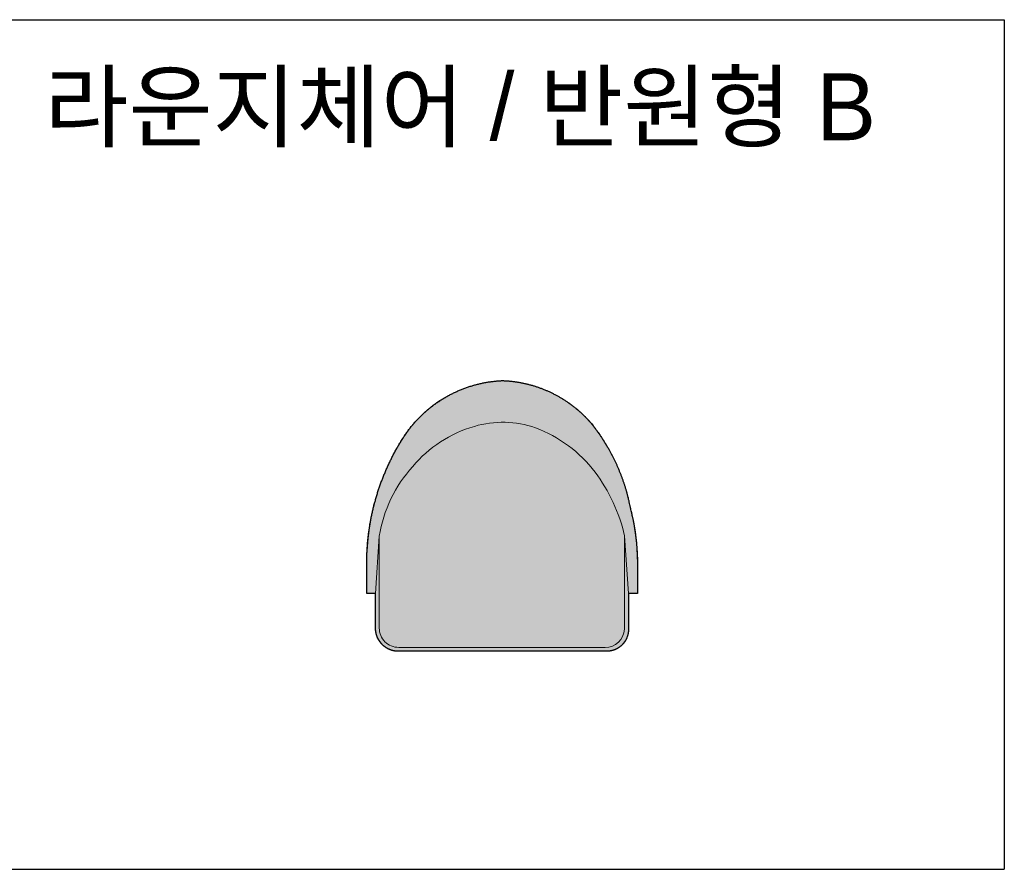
# Model space of a CAD drawing. Header units: millimetres. Extents: x 488786 to 747986, y 25193 to 95000.
# Tile 40 of 127: x 561094 to 563300, y 84398 to 86301. Entities that reach past the tile are written whole.
import ezdxf

# ---------------------------------------------------------------- set-up
doc = ezdxf.new("R2010")
doc.units = ezdxf.units.MM
for name, color, linetype in [('10. ETC', 251, 'Continuous'), ('13. TXT2', 43, 'Continuous'), ('25. 255', 255, 'Continuous'), ('6. FUR1', 181, 'Continuous')]:
    doc.layers.add(name, color=color, linetype=linetype)
doc.layers.add('7. FUR2', color=241, linetype='Continuous', lineweight=5)
doc.styles.add('YUHIHA_TEXT', font='Pretendard-Regular.ttf')

# ---------------------------------------------------------------- blocks, each defined once
blk = doc.blocks.new('YUHIHA_Furniture_LoungeChair_Semicircular_B_Plan', base_point=(-1.1, 0))
at = {"layer": '25. 255', "transparency": 33554687}
blk.add_hatch(color=256, dxfattribs=at).paths.add_polyline_path([(282.1, -557.5), (282.1, -558.1), (282.1, -558.7), (282.1, -559.3), (282, -559.9), (282, -560.5), (282, -561.1), (281.9, -561.7), (281.9, -562.3), (281.8, -562.8), (281.7, -563.4), (281.6, -564), (281.6, -564.6), (281.5, -565.2), (281.4, -565.8), (281.3, -566.4), (281.2, -567), (281, -567.6), (280.9, -568.1), (280.8, -568.7), (280.6, -569.3), (280.5, -569.9), (280.3, -570.5), (280.2, -571), (280, -571.6), (279.8, -572.2), (279.6, -572.8), (279.4, -573.3), (279.3, -573.9), (279, -574.4), (278.6, -575.6), (278.4, -576.1), (278.2, -576.7), (277.9, -577.2), (277.7, -577.8), (277.4, -578.3), (277.2, -578.8), (276.9, -579.4), (276.6, -579.9), (276.1, -581), (275.8, -581.5), (275.5, -582), (275.2, -582.5), (274.9, -583), (274.6, -583.5), (274.2, -584), (273.9, -584.5), (273.6, -585), (273.2, -585.5), (272.9, -586), (272.5, -586.5), (272.2, -587), (271.8, -587.5), (271.4, -587.9), (271.1, -588.4), (270.7, -588.9), (270.3, -589.3), (269.9, -589.8), (269.5, -590.2), (269.1, -590.6), (268.7, -591.1), (268.3, -591.5), (267.9, -591.9), (267.5, -592.4), (267, -592.8), (266.6, -593.2), (266.2, -593.6), (265.7, -594), (265.3, -594.4), (264.8, -594.8), (264.3, -595.2), (263.9, -595.5), (263.4, -595.9), (262.9, -596.3), (262.5, -596.6), (262, -597), (261.5, -597.3), (261, -597.7), (260.5, -598), (260, -598.4), (259.5, -598.7), (259, -599), (258.5, -599.3), (258, -599.6), (257.5, -599.9), (257, -600.2), (256.4, -600.5), (255.9, -600.8), (255.4, -601.1), (254.8, -601.3), (254.3, -601.6), (253.8, -601.8), (253.2, -602.1), (252.7, -602.3), (252.1, -602.6), (251.6, -602.8), (251, -603), (250.5, -603.2), (249.9, -603.4), (249.3, -603.6), (248.8, -603.8), (248.2, -604), (247.6, -604.2), (247.1, -604.4), (246.5, -604.5), (245.9, -604.7), (245.3, -604.8), (244.8, -605), (244.2, -605.1), (243.6, -605.3), (243, -605.4), (242.4, -605.5), (241.8, -605.6), (241.2, -605.7), (240.7, -605.8), (240.1, -605.9), (239.5, -606), (238.9, -606.1), (238.3, -606.1), (237.7, -606.2), (237.1, -606.2), (236.5, -606.3), (235.9, -606.3), (235.3, -606.3), (234.7, -606.4), (233.5, -606.4), (-233.5, -606.4), (-234.1, -606.4), (-234.7, -606.4), (-235.3, -606.3), (-236, -606.3), (-236.6, -606.3), (-237.8, -606.2), (-238.4, -606.1), (-239, -606.1), (-239.6, -606), (-240.2, -605.9), (-240.8, -605.9), (-241.4, -605.8), (-242, -605.7), (-242.6, -605.6), (-243.2, -605.4), (-243.8, -605.3), (-244.4, -605.2), (-245, -605.1), (-245.6, -604.9), (-246.2, -604.8), (-246.8, -604.6), (-247.4, -604.5), (-248, -604.3), (-248.6, -604.1), (-249.1, -603.9), (-249.7, -603.7), (-250.3, -603.5), (-250.9, -603.3), (-251.5, -603.1), (-252, -602.9), (-252.6, -602.7), (-253.2, -602.4), (-253.7, -602.2), (-254.3, -602), (-254.8, -601.7), (-255.4, -601.4), (-255.9, -601.2), (-256.5, -600.9), (-257, -600.6), (-257.6, -600.3), (-258.1, -600), (-258.6, -599.7), (-259.2, -599.4), (-259.7, -599.1), (-260.2, -598.8), (-260.7, -598.5), (-261.3, -598.2), (-261.8, -597.8), (-262.3, -597.5), (-262.8, -597.1), (-263.3, -596.8), (-263.8, -596.4), (-264.3, -596.1), (-264.7, -595.7), (-265.2, -595.3), (-265.7, -594.9), (-266.2, -594.5), (-266.6, -594.1), (-267.1, -593.7), (-267.6, -593.3), (-268, -592.9), (-268.5, -592.5), (-269.3, -591.6), (-269.8, -591.2), (-270.2, -590.8), (-270.6, -590.3), (-271, -589.9), (-271.4, -589.4), (-271.9, -589), (-272.3, -588.5), (-272.6, -588), (-273, -587.6), (-273.4, -587.1), (-273.8, -586.6), (-274.2, -586.1), (-274.5, -585.6), (-274.9, -585.1), (-275.2, -584.6), (-275.6, -584.1), (-275.9, -583.6), (-276.3, -583.1), (-276.6, -582.6), (-277.2, -581.6), (-277.5, -581), (-277.9, -580.5), (-278.2, -580), (-278.4, -579.4), (-278.7, -578.9), (-279, -578.4), (-279.3, -577.8), (-279.5, -577.3), (-279.8, -576.7), (-280.1, -576.1), (-280.3, -575.6), (-280.5, -575), (-280.8, -574.5), (-281, -573.9), (-281.2, -573.3), (-281.4, -572.7), (-281.6, -572.2), (-281.8, -571.6), (-282, -571), (-282.2, -570.4), (-282.4, -569.8), (-282.5, -569.3), (-282.7, -568.7), (-282.9, -568.1), (-283, -567.5), (-283.1, -566.9), (-283.3, -566.3), (-283.4, -565.7), (-283.5, -565.1), (-283.6, -564.5), (-283.7, -563.9), (-283.8, -563.3), (-283.9, -562.7), (-284, -562.1), (-284.1, -561.5), (-284.2, -560.9), (-284.2, -560.3), (-284.3, -559.6), (-284.3, -559), (-284.4, -558.4), (-284.4, -557.2), (-284.4, -476.8), (-304.2, -476.8), (-304.2, -408.5), (-304.2, -406.2), (-304.2, -404), (-304.2, -401.7), (-304.1, -399.4), (-304.1, -397.1), (-304, -394.8), (-304, -392.5), (-303.9, -390.2), (-303.8, -387.9), (-303.7, -385.6), (-303.6, -383.4), (-303.5, -381.1), (-303.4, -378.8), (-303.2, -376.5), (-303.1, -374.2), (-302.9, -371.9), (-302.8, -369.6), (-302.6, -367.4), (-302.4, -365.1), (-302.2, -362.8), (-302, -360.5), (-301.8, -358.2), (-301.6, -356), (-301.3, -353.7), (-301.1, -351.4), (-300.8, -349.1), (-300.6, -346.9), (-300.3, -344.6), (-300, -342.3), (-299.7, -340), (-299.4, -337.8), (-299.1, -335.5), (-298.8, -333.2), (-298.4, -331), (-298.1, -328.7), (-297.7, -326.4), (-297.4, -324.2), (-297, -321.9), (-296.6, -319.7), (-296.2, -317.4), (-295.8, -315.2), (-295.4, -312.9), (-295, -310.7), (-294.5, -308.4), (-294.1, -306.2), (-293.6, -303.9), (-293.2, -301.7), (-292.7, -299.4), (-292.2, -297.2), (-291.7, -295), (-291.2, -292.7), (-290.7, -290.5), (-290.2, -288.3), (-289.7, -286), (-289.1, -283.8), (-288.6, -281.6), (-288, -279.4), (-287.4, -277.2), (-286.8, -274.9), (-286.3, -272.7), (-285.7, -270.5), (-285, -268.3), (-284.4, -266.1), (-283.8, -263.9), (-283.2, -261.7), (-282.5, -259.5), (-281.9, -257.3), (-281.2, -255.1), (-280.5, -252.9), (-279.8, -250.8), (-279.1, -248.6), (-278.4, -246.4), (-277.7, -244.2), (-277, -242.1), (-276.2, -239.9), (-275.5, -237.7), (-274.8, -235.6), (-274, -233.4), (-273.2, -231.2), (-272.4, -229.1), (-271.6, -226.9), (-270.8, -224.8), (-270, -222.7), (-269.2, -220.5), (-268.4, -218.4), (-267.5, -216.3), (-266.7, -214.1), (-265.8, -212), (-265, -209.9), (-264.1, -207.8), (-263.2, -205.7), (-262.3, -203.6), (-261.4, -201.4), (-260.5, -199.3), (-259.6, -197.2), (-258.7, -195.2), (-257.7, -193.1), (-256.8, -191), (-255.8, -188.9), (-254.8, -186.8), (-253.9, -184.8), (-252.9, -182.7), (-251.9, -180.6), (-250.9, -178.6), (-249.9, -176.5), (-248.9, -174.5), (-247.8, -172.4), (-246.8, -170.4), (-245.7, -168.3), (-244.7, -166.3), (-243.6, -164.3), (-242.5, -162.3), (-241.5, -160.3), (-240.4, -158.2), (-239.3, -156.2), (-238.2, -154.2), (-237, -152.2), (-235.9, -150.2), (-234.8, -148.3), (-233.6, -146.3), (-232.5, -144.3), (-231.3, -142.3), (-230.1, -140.4), (-229, -138.4), (-227.8, -136.4), (-226.6, -134.5), (-225.4, -132.5), (-223, -128.8), (-221.9, -127), (-220.7, -125.3), (-219.6, -123.5), (-218.4, -121.8), (-217.2, -120), (-216, -118.3), (-214.8, -116.6), (-213.6, -114.8), (-212.3, -113.1), (-211.1, -111.5), (-209.8, -109.8), (-208.5, -108.1), (-207.2, -106.4), (-205.9, -104.8), (-204.6, -103.1), (-203.3, -101.5), (-201.9, -99.9), (-200.6, -98.2), (-199.2, -96.6), (-197.8, -95.1), (-196.4, -93.5), (-195, -91.9), (-193.6, -90.3), (-192.2, -88.8), (-190.7, -87.2), (-189.3, -85.7), (-187.8, -84.2), (-186.4, -82.7), (-184.9, -81.2), (-183.4, -79.7), (-181.9, -78.2), (-180.3, -76.8), (-178.8, -75.3), (-177.3, -73.9), (-175.7, -72.4), (-174.2, -71), (-172.6, -69.6), (-171, -68.2), (-169.4, -66.9), (-167.8, -65.5), (-166.2, -64.1), (-164.6, -62.8), (-162.9, -61.5), (-161.3, -60.1), (-159.6, -58.8), (-158, -57.5), (-156.3, -56.3), (-154.6, -55), (-152.9, -53.7), (-151.2, -52.5), (-149.5, -51.3), (-147.8, -50.1), (-146, -48.9), (-144.3, -47.7), (-142.5, -46.5), (-140.8, -45.3), (-139, -44.2), (-137.2, -43), (-135.5, -41.9), (-133.7, -40.8), (-131.9, -39.7), (-130.1, -38.6), (-128.2, -37.6), (-126.4, -36.5), (-124.6, -35.5), (-122.7, -34.4), (-120.9, -33.4), (-119, -32.4), (-117.2, -31.4), (-115.3, -30.5), (-113.4, -29.5), (-111.5, -28.6), (-109.6, -27.6), (-107.7, -26.7), (-105.8, -25.8), (-103.9, -24.9), (-102, -24.1), (-100.1, -23.2), (-98.1, -22.4), (-96.2, -21.6), (-94.2, -20.7), (-92.3, -19.9), (-90.3, -19.2), (-88.4, -18.4), (-86.4, -17.6), (-84.4, -16.9), (-82.4, -16.2), (-80.5, -15.5), (-78.5, -14.8), (-76.5, -14.1), (-74.5, -13.5), (-72.5, -12.8), (-70.4, -12.2), (-68.4, -11.6), (-66.4, -11), (-64.4, -10.4), (-62.4, -9.8), (-60.3, -9.3), (-58.3, -8.7), (-56.2, -8.2), (-54.2, -7.7), (-52.1, -7.2), (-50.1, -6.7), (-48, -6.3), (-46, -5.8), (-43.9, -5.4), (-41.8, -5), (-39.8, -4.6), (-37.7, -4.2), (-35.6, -3.8), (-33.5, -3.5), (-31.5, -3.1), (-29.4, -2.8), (-27.3, -2.5), (-25.2, -2.2), (-23.1, -1.9), (-21, -1.7), (-18.9, -1.4), (-16.8, -1.2), (-14.7, -1), (-12.6, -0.8), (-10.5, -0.6), (-8.4, -0.5), (-6.3, -0.3), (-4.2, -0.2), (-2.1, -0.1), (0, 0), (1.8, -0.1), (3.5, -0.2), (5.3, -0.3), (7, -0.4), (8.8, -0.5), (10.6, -0.6), (12.3, -0.7), (14.1, -0.9), (15.8, -1.1), (17.6, -1.2), (19.4, -1.4), (21.1, -1.6), (22.9, -1.8), (24.6, -2), (26.4, -2.3), (28.1, -2.5), (29.9, -2.8), (31.6, -3), (33.3, -3.3), (35.1, -3.6), (36.8, -3.9), (38.6, -4.2), (40.3, -4.5), (42, -4.8), (43.8, -5.2), (45.5, -5.5), (47.2, -5.9), (48.9, -6.3), (50.7, -6.7), (52.4, -7.1), (54.1, -7.5), (55.8, -7.9), (57.5, -8.3), (59.2, -8.8), (60.9, -9.2), (62.6, -9.7), (64.3, -10.1), (66, -10.6), (67.7, -11.1), (69.4, -11.6), (71.1, -12.1), (72.8, -12.7), (74.5, -13.2), (76.2, -13.7), (77.8, -14.3), (79.5, -14.9), (81.2, -15.5), (82.8, -16.1), (84.5, -16.7), (86.1, -17.3), (87.8, -17.9), (89.4, -18.5), (91.1, -19.2), (92.7, -19.8), (94.4, -20.5), (96, -21.2), (97.6, -21.9), (99.2, -22.5), (100.8, -23.3), (102.5, -24), (104.1, -24.7), (105.7, -25.4), (107.3, -26.2), (108.9, -26.9), (110.4, -27.7), (112, -28.5), (113.6, -29.3), (115.2, -30.1), (116.8, -30.9), (118.3, -31.7), (119.9, -32.5), (121.4, -33.4), (123, -34.2), (124.5, -35.1), (126, -35.9), (127.6, -36.8), (129.1, -37.7), (130.6, -38.6), (132.1, -39.5), (133.6, -40.4), (135.1, -41.4), (136.6, -42.3), (138.1, -43.2), (139.6, -44.2), (141.1, -45.2), (142.6, -46.1), (144, -47.1), (145.5, -48.1), (146.9, -49.1), (148.4, -50.1), (149.8, -51.2), (151.3, -52.2), (152.7, -53.2), (154.1, -54.3), (155.5, -55.3), (156.9, -56.4), (158.3, -57.5), (159.7, -58.6), (161.1, -59.6), (162.5, -60.7), (163.8, -61.9), (165.2, -63), (166.6, -64.1), (167.9, -65.2), (169.3, -66.4), (170.6, -67.5), (171.9, -68.7), (173.2, -69.9), (174.6, -71.1), (175.9, -72.2), (177.2, -73.4), (178.4, -74.6), (179.7, -75.9), (181, -77.1), (182.3, -78.3), (183.5, -79.5), (184.8, -80.8), (186, -82), (187.3, -83.3), (188.5, -84.6), (189.7, -85.8), (190.9, -87.1), (192.1, -88.4), (193.3, -89.7), (194.5, -91), (195.7, -92.3), (196.8, -93.7), (198, -95), (199, -96.3), (201.1, -98.9), (203.1, -101.5), (204.1, -102.8), (205.1, -104.1), (206.1, -105.4), (207.1, -106.7), (208.1, -108), (209.1, -109.4), (210.1, -110.7), (211, -112), (212, -113.4), (213, -114.7), (213.9, -116), (215.8, -118.7), (217.7, -121.5), (218.6, -122.8), (219.6, -124.2), (220.5, -125.5), (221.4, -126.9), (222.3, -128.3), (223.2, -129.7), (224.1, -131.1), (225, -132.4), (225.9, -133.8), (226.8, -135.2), (227.7, -136.6), (228.5, -138), (229.4, -139.4), (230.3, -140.8), (232, -143.7), (232.8, -145.1), (233.7, -146.5), (234.5, -147.9), (235.3, -149.3), (236.2, -150.8), (237.8, -153.6), (238.6, -155.1), (240.2, -158), (241, -159.4), (242.6, -162.3), (243.3, -163.8), (244.1, -165.2), (244.9, -166.7), (245.6, -168.1), (246.4, -169.6), (247.9, -172.6), (248.6, -174), (249.4, -175.5), (250.1, -177), (250.8, -178.5), (251.5, -180), (252.2, -181.5), (252.9, -183), (253.6, -184.5), (254.3, -185.9), (255, -187.5), (255.7, -189), (256.3, -190.5), (257, -192), (257.7, -193.5), (258.3, -195), (259, -196.5), (259.6, -198), (260.3, -199.6), (260.9, -201.1), (261.5, -202.6), (262.1, -204.1), (262.8, -205.7), (263.4, -207.2), (264.6, -210.3), (265.2, -211.8), (265.8, -213.4), (266.3, -214.9), (266.9, -216.4), (267.5, -218), (268, -219.5), (268.6, -221.1), (269.1, -222.7), (269.7, -224.2), (270.2, -225.8), (270.8, -227.3), (271.3, -228.9), (271.8, -230.5), (272.3, -232), (272.8, -233.6), (273.3, -235.2), (274.3, -238.3), (274.8, -239.9), (275.3, -241.5), (275.8, -243.1), (276.2, -244.6), (276.7, -246.2), (277.6, -249.4), (278, -251), (278.5, -252.6), (278.9, -254.2), (279.3, -255.8), (279.7, -257.4), (280.1, -259), (280.6, -260.6), (281, -262.2), (281.3, -263.8), (281.7, -265.4), (282.1, -267), (282.5, -268.6), (282.9, -270.2), (283.2, -271.8), (283.9, -275), (284.6, -278.2), (284.9, -279.9), (285.3, -281.5), (285.6, -283.1), (285.9, -284.7), (286.2, -285.7), (286.9, -288.6), (287.6, -291.6), (287.9, -292.6), (288.1, -293.5), (288.6, -295.5), (288.8, -296.5), (289.5, -299.4), (289.9, -301.4), (290.4, -303.4), (290.6, -304.4), (291, -306.3), (291.2, -307.3), (291.6, -309.3), (291.8, -310.3), (292.2, -312.3), (292.6, -314.2), (293, -316.2), (293.4, -318.2), (293.8, -320.2), (294.1, -322.2), (294.5, -324.2), (294.8, -326.1), (295, -327.1), (295.3, -329.1), (295.6, -331.1), (296, -333.1), (296.3, -335.1), (296.4, -336.1), (296.7, -338.1), (296.9, -339.1), (297.1, -341.1), (297.4, -343.1), (297.7, -345.1), (298, -347.1), (298.1, -348.1), (298.3, -350.1), (298.6, -352.1), (298.7, -353.1), (298.8, -354.1), (299, -356.1), (299.2, -358.1), (299.5, -360.1), (299.7, -362.1), (299.9, -364.1), (299.9, -365.2), (300, -366.2), (300.3, -369.2), (300.5, -371.2), (300.6, -373.2), (300.7, -374.2), (300.8, -376.2), (301, -378.2), (301.1, -380.2), (301.2, -382.3), (301.3, -384.3), (301.4, -386.3), (301.5, -388.3), (301.6, -389.3), (301.6, -390.3), (301.8, -393.3), (301.9, -396.4), (301.9, -398.4), (302, -400.4), (302, -401.4), (302, -403.4), (302, -404.4), (302.1, -406.5), (302.1, -407.5), (302.1, -409.5), (302.1, -410.5), (302.1, -476.8), (282.1, -476.8)], is_closed=False, flags=16)
at = {"layer": '6. FUR1'}
blk.add_lwpolyline([(282.1, -557.5), (282.1, -558.1), (282.1, -558.7), (282.1, -559.3), (282, -559.9), (282, -560.5), (282, -561.1), (281.9, -561.7), (281.9, -562.3), (281.8, -562.8), (281.7, -563.4), (281.6, -564), (281.6, -564.6), (281.5, -565.2), (281.4, -565.8), (281.3, -566.4), (281.2, -567), (281, -567.6), (280.9, -568.1), (280.8, -568.7), (280.6, -569.3), (280.5, -569.9), (280.3, -570.5), (280.2, -571), (280, -571.6), (279.8, -572.2), (279.6, -572.8), (279.4, -573.3), (279.3, -573.9), (279, -574.4), (278.6, -575.6), (278.4, -576.1), (278.2, -576.7), (277.9, -577.2), (277.7, -577.8), (277.4, -578.3), (277.2, -578.8), (276.9, -579.4), (276.6, -579.9), (276.1, -581), (275.8, -581.5), (275.5, -582), (275.2, -582.5), (274.9, -583), (274.6, -583.5), (274.2, -584), (273.9, -584.5), (273.6, -585), (273.2, -585.5), (272.9, -586), (272.5, -586.5), (272.2, -587), (271.8, -587.5), (271.4, -587.9), (271.1, -588.4), (270.7, -588.9), (270.3, -589.3), (269.9, -589.8), (269.5, -590.2), (269.1, -590.6), (268.7, -591.1), (268.3, -591.5), (267.9, -591.9), (267.5, -592.4), (267, -592.8), (266.6, -593.2), (266.2, -593.6), (265.7, -594), (265.3, -594.4), (264.8, -594.8), (264.3, -595.2), (263.9, -595.5), (263.4, -595.9), (262.9, -596.3), (262.5, -596.6), (262, -597), (261.5, -597.3), (261, -597.7), (260.5, -598), (260, -598.4), (259.5, -598.7), (259, -599), (258.5, -599.3), (258, -599.6), (257.5, -599.9), (257, -600.2), (256.4, -600.5), (255.9, -600.8), (255.4, -601.1), (254.8, -601.3), (254.3, -601.6), (253.8, -601.8), (253.2, -602.1), (252.7, -602.3), (252.1, -602.6), (251.6, -602.8), (251, -603), (250.5, -603.2), (249.9, -603.4), (249.3, -603.6), (248.8, -603.8), (248.2, -604), (247.6, -604.2), (247.1, -604.4), (246.5, -604.5), (245.9, -604.7), (245.3, -604.8), (244.8, -605), (244.2, -605.1), (243.6, -605.3), (243, -605.4), (242.4, -605.5), (241.8, -605.6), (241.2, -605.7), (240.7, -605.8), (240.1, -605.9), (239.5, -606), (238.9, -606.1), (238.3, -606.1), (237.7, -606.2), (237.1, -606.2), (236.5, -606.3), (235.9, -606.3), (235.3, -606.3), (234.7, -606.4), (233.5, -606.4), (-233.5, -606.4), (-234.1, -606.4), (-234.7, -606.4), (-235.3, -606.3), (-236, -606.3), (-236.6, -606.3), (-237.8, -606.2), (-238.4, -606.1), (-239, -606.1), (-239.6, -606), (-240.2, -605.9), (-240.8, -605.9), (-241.4, -605.8), (-242, -605.7), (-242.6, -605.6), (-243.2, -605.4), (-243.8, -605.3), (-244.4, -605.2), (-245, -605.1), (-245.6, -604.9), (-246.2, -604.8), (-246.8, -604.6), (-247.4, -604.5), (-248, -604.3), (-248.6, -604.1), (-249.1, -603.9), (-249.7, -603.7), (-250.3, -603.5), (-250.9, -603.3), (-251.5, -603.1), (-252, -602.9), (-252.6, -602.7), (-253.2, -602.4), (-253.7, -602.2), (-254.3, -602), (-254.8, -601.7), (-255.4, -601.4), (-255.9, -601.2), (-256.5, -600.9), (-257, -600.6), (-257.6, -600.3), (-258.1, -600), (-258.6, -599.7), (-259.2, -599.4), (-259.7, -599.1), (-260.2, -598.8), (-260.7, -598.5), (-261.3, -598.2), (-261.8, -597.8), (-262.3, -597.5), (-262.8, -597.1), (-263.3, -596.8), (-263.8, -596.4), (-264.3, -596.1), (-264.7, -595.7), (-265.2, -595.3), (-265.7, -594.9), (-266.2, -594.5), (-266.6, -594.1), (-267.1, -593.7), (-267.6, -593.3), (-268, -592.9), (-268.5, -592.5), (-269.3, -591.6), (-269.8, -591.2), (-270.2, -590.8), (-270.6, -590.3), (-271, -589.9), (-271.4, -589.4), (-271.9, -589), (-272.3, -588.5), (-272.6, -588), (-273, -587.6), (-273.4, -587.1), (-273.8, -586.6), (-274.2, -586.1), (-274.5, -585.6), (-274.9, -585.1), (-275.2, -584.6), (-275.6, -584.1), (-275.9, -583.6), (-276.3, -583.1), (-276.6, -582.6), (-277.2, -581.6), (-277.5, -581), (-277.9, -580.5), (-278.2, -580), (-278.4, -579.4), (-278.7, -578.9), (-279, -578.4), (-279.3, -577.8), (-279.5, -577.3), (-279.8, -576.7), (-280.1, -576.1), (-280.3, -575.6), (-280.5, -575), (-280.8, -574.5), (-281, -573.9), (-281.2, -573.3), (-281.4, -572.7), (-281.6, -572.2), (-281.8, -571.6), (-282, -571), (-282.2, -570.4), (-282.4, -569.8), (-282.5, -569.3), (-282.7, -568.7), (-282.9, -568.1), (-283, -567.5), (-283.1, -566.9), (-283.3, -566.3), (-283.4, -565.7), (-283.5, -565.1), (-283.6, -564.5), (-283.7, -563.9), (-283.8, -563.3), (-283.9, -562.7), (-284, -562.1), (-284.1, -561.5), (-284.2, -560.9), (-284.2, -560.3), (-284.3, -559.6), (-284.3, -559), (-284.4, -558.4), (-284.4, -557.2), (-284.4, -476.8), (-304.2, -476.8), (-304.2, -408.5), (-304.2, -406.2), (-304.2, -404), (-304.2, -401.7), (-304.1, -399.4), (-304.1, -397.1), (-304, -394.8), (-304, -392.5), (-303.9, -390.2), (-303.8, -387.9), (-303.7, -385.6), (-303.6, -383.4), (-303.5, -381.1), (-303.4, -378.8), (-303.2, -376.5), (-303.1, -374.2), (-302.9, -371.9), (-302.8, -369.6), (-302.6, -367.4), (-302.4, -365.1), (-302.2, -362.8), (-302, -360.5), (-301.8, -358.2), (-301.6, -356), (-301.3, -353.7), (-301.1, -351.4), (-300.8, -349.1), (-300.6, -346.9), (-300.3, -344.6), (-300, -342.3), (-299.7, -340), (-299.4, -337.8), (-299.1, -335.5), (-298.8, -333.2), (-298.4, -331), (-298.1, -328.7), (-297.7, -326.4), (-297.4, -324.2), (-297, -321.9), (-296.6, -319.7), (-296.2, -317.4), (-295.8, -315.2), (-295.4, -312.9), (-295, -310.7), (-294.5, -308.4), (-294.1, -306.2), (-293.6, -303.9), (-293.2, -301.7), (-292.7, -299.4), (-292.2, -297.2), (-291.7, -295), (-291.2, -292.7), (-290.7, -290.5), (-290.2, -288.3), (-289.7, -286), (-289.1, -283.8), (-288.6, -281.6), (-288, -279.4), (-287.4, -277.2), (-286.8, -274.9), (-286.3, -272.7), (-285.7, -270.5), (-285, -268.3), (-284.4, -266.1), (-283.8, -263.9), (-283.2, -261.7), (-282.5, -259.5), (-281.9, -257.3), (-281.2, -255.1), (-280.5, -252.9), (-279.8, -250.8), (-279.1, -248.6), (-278.4, -246.4), (-277.7, -244.2), (-277, -242.1), (-276.2, -239.9), (-275.5, -237.7), (-274.8, -235.6), (-274, -233.4), (-273.2, -231.2), (-272.4, -229.1), (-271.6, -226.9), (-270.8, -224.8), (-270, -222.7), (-269.2, -220.5), (-268.4, -218.4), (-267.5, -216.3), (-266.7, -214.1), (-265.8, -212), (-265, -209.9), (-264.1, -207.8), (-263.2, -205.7), (-262.3, -203.6), (-261.4, -201.4), (-260.5, -199.3), (-259.6, -197.2), (-258.7, -195.2), (-257.7, -193.1), (-256.8, -191), (-255.8, -188.9), (-254.8, -186.8), (-253.9, -184.8), (-252.9, -182.7), (-251.9, -180.6), (-250.9, -178.6), (-249.9, -176.5), (-248.9, -174.5), (-247.8, -172.4), (-246.8, -170.4), (-245.7, -168.3), (-244.7, -166.3), (-243.6, -164.3), (-242.5, -162.3), (-241.5, -160.3), (-240.4, -158.2), (-239.3, -156.2), (-238.2, -154.2), (-237, -152.2), (-235.9, -150.2), (-234.8, -148.3), (-233.6, -146.3), (-232.5, -144.3), (-231.3, -142.3), (-230.1, -140.4), (-229, -138.4), (-227.8, -136.4), (-226.6, -134.5), (-225.4, -132.5), (-223, -128.8), (-221.9, -127), (-220.7, -125.3), (-219.6, -123.5), (-218.4, -121.8), (-217.2, -120), (-216, -118.3), (-214.8, -116.6), (-213.6, -114.8), (-212.3, -113.1), (-211.1, -111.5), (-209.8, -109.8), (-208.5, -108.1), (-207.2, -106.4), (-205.9, -104.8), (-204.6, -103.1), (-203.3, -101.5), (-201.9, -99.9), (-200.6, -98.2), (-199.2, -96.6), (-197.8, -95.1), (-196.4, -93.5), (-195, -91.9), (-193.6, -90.3), (-192.2, -88.8), (-190.7, -87.2), (-189.3, -85.7), (-187.8, -84.2), (-186.4, -82.7), (-184.9, -81.2), (-183.4, -79.7), (-181.9, -78.2), (-180.3, -76.8), (-178.8, -75.3), (-177.3, -73.9), (-175.7, -72.4), (-174.2, -71), (-172.6, -69.6), (-171, -68.2), (-169.4, -66.9), (-167.8, -65.5), (-166.2, -64.1), (-164.6, -62.8), (-162.9, -61.5), (-161.3, -60.1), (-159.6, -58.8), (-158, -57.5), (-156.3, -56.3), (-154.6, -55), (-152.9, -53.7), (-151.2, -52.5), (-149.5, -51.3), (-147.8, -50.1), (-146, -48.9), (-144.3, -47.7), (-142.5, -46.5), (-140.8, -45.3), (-139, -44.2), (-137.2, -43), (-135.5, -41.9), (-133.7, -40.8), (-131.9, -39.7), (-130.1, -38.6), (-128.2, -37.6), (-126.4, -36.5), (-124.6, -35.5), (-122.7, -34.4), (-120.9, -33.4), (-119, -32.4), (-117.2, -31.4), (-115.3, -30.5), (-113.4, -29.5), (-111.5, -28.6), (-109.6, -27.6), (-107.7, -26.7), (-105.8, -25.8), (-103.9, -24.9), (-102, -24.1), (-100.1, -23.2), (-98.1, -22.4), (-96.2, -21.6), (-94.2, -20.7), (-92.3, -19.9), (-90.3, -19.2), (-88.4, -18.4), (-86.4, -17.6), (-84.4, -16.9), (-82.4, -16.2), (-80.5, -15.5), (-78.5, -14.8), (-76.5, -14.1), (-74.5, -13.5), (-72.5, -12.8), (-70.4, -12.2), (-68.4, -11.6), (-66.4, -11), (-64.4, -10.4), (-62.4, -9.8), (-60.3, -9.3), (-58.3, -8.7), (-56.2, -8.2), (-54.2, -7.7), (-52.1, -7.2), (-50.1, -6.7), (-48, -6.3), (-46, -5.8), (-43.9, -5.4), (-41.8, -5), (-39.8, -4.6), (-37.7, -4.2), (-35.6, -3.8), (-33.5, -3.5), (-31.5, -3.1), (-29.4, -2.8), (-27.3, -2.5), (-25.2, -2.2), (-23.1, -1.9), (-21, -1.7), (-18.9, -1.4), (-16.8, -1.2), (-14.7, -1), (-12.6, -0.8), (-10.5, -0.6), (-8.4, -0.5), (-6.3, -0.3), (-4.2, -0.2), (-2.1, -0.1), (0, 0), (1.8, -0.1), (3.5, -0.2), (5.3, -0.3), (7, -0.4), (8.8, -0.5), (10.6, -0.6), (12.3, -0.7), (14.1, -0.9), (15.8, -1.1), (17.6, -1.2), (19.4, -1.4), (21.1, -1.6), (22.9, -1.8), (24.6, -2), (26.4, -2.3), (28.1, -2.5), (29.9, -2.8), (31.6, -3), (33.3, -3.3), (35.1, -3.6), (36.8, -3.9), (38.6, -4.2), (40.3, -4.5), (42, -4.8), (43.8, -5.2), (45.5, -5.5), (47.2, -5.9), (48.9, -6.3), (50.7, -6.7), (52.4, -7.1), (54.1, -7.5), (55.8, -7.9), (57.5, -8.3), (59.2, -8.8), (60.9, -9.2), (62.6, -9.7), (64.3, -10.1), (66, -10.6), (67.7, -11.1), (69.4, -11.6), (71.1, -12.1), (72.8, -12.7), (74.5, -13.2), (76.2, -13.7), (77.8, -14.3), (79.5, -14.9), (81.2, -15.5), (82.8, -16.1), (84.5, -16.7), (86.1, -17.3), (87.8, -17.9), (89.4, -18.5), (91.1, -19.2), (92.7, -19.8), (94.4, -20.5), (96, -21.2), (97.6, -21.9), (99.2, -22.5), (100.8, -23.3), (102.5, -24), (104.1, -24.7), (105.7, -25.4), (107.3, -26.2), (108.9, -26.9), (110.4, -27.7), (112, -28.5), (113.6, -29.3), (115.2, -30.1), (116.8, -30.9), (118.3, -31.7), (119.9, -32.5), (121.4, -33.4), (123, -34.2), (124.5, -35.1), (126, -35.9), (127.6, -36.8), (129.1, -37.7), (130.6, -38.6), (132.1, -39.5), (133.6, -40.4), (135.1, -41.4), (136.6, -42.3), (138.1, -43.2), (139.6, -44.2), (141.1, -45.2), (142.6, -46.1), (144, -47.1), (145.5, -48.1), (146.9, -49.1), (148.4, -50.1), (149.8, -51.2), (151.3, -52.2), (152.7, -53.2), (154.1, -54.3), (155.5, -55.3), (156.9, -56.4), (158.3, -57.5), (159.7, -58.6), (161.1, -59.6), (162.5, -60.7), (163.8, -61.9), (165.2, -63), (166.6, -64.1), (167.9, -65.2), (169.3, -66.4), (170.6, -67.5), (171.9, -68.7), (173.2, -69.9), (174.6, -71.1), (175.9, -72.2), (177.2, -73.4), (178.4, -74.6), (179.7, -75.9), (181, -77.1), (182.3, -78.3), (183.5, -79.5), (184.8, -80.8), (186, -82), (187.3, -83.3), (188.5, -84.6), (189.7, -85.8), (190.9, -87.1), (192.1, -88.4), (193.3, -89.7), (194.5, -91), (195.7, -92.3), (196.8, -93.7), (198, -95), (199, -96.3), (201.1, -98.9), (203.1, -101.5), (204.1, -102.8), (205.1, -104.1), (206.1, -105.4), (207.1, -106.7), (208.1, -108), (209.1, -109.4), (210.1, -110.7), (211, -112), (212, -113.4), (213, -114.7), (213.9, -116), (215.8, -118.7), (217.7, -121.5), (218.6, -122.8), (219.6, -124.2), (220.5, -125.5), (221.4, -126.9), (222.3, -128.3), (223.2, -129.7), (224.1, -131.1), (225, -132.4), (225.9, -133.8), (226.8, -135.2), (227.7, -136.6), (228.5, -138), (229.4, -139.4), (230.3, -140.8), (232, -143.7), (232.8, -145.1), (233.7, -146.5), (234.5, -147.9), (235.3, -149.3), (236.2, -150.8), (237.8, -153.6), (238.6, -155.1), (240.2, -158), (241, -159.4), (242.6, -162.3), (243.3, -163.8), (244.1, -165.2), (244.9, -166.7), (245.6, -168.1), (246.4, -169.6), (247.9, -172.6), (248.6, -174), (249.4, -175.5), (250.1, -177), (250.8, -178.5), (251.5, -180), (252.2, -181.5), (252.9, -183), (253.6, -184.5), (254.3, -185.9), (255, -187.5), (255.7, -189), (256.3, -190.5), (257, -192), (257.7, -193.5), (258.3, -195), (259, -196.5), (259.6, -198), (260.3, -199.6), (260.9, -201.1), (261.5, -202.6), (262.1, -204.1), (262.8, -205.7), (263.4, -207.2), (264.6, -210.3), (265.2, -211.8), (265.8, -213.4), (266.3, -214.9), (266.9, -216.4), (267.5, -218), (268, -219.5), (268.6, -221.1), (269.1, -222.7), (269.7, -224.2), (270.2, -225.8), (270.8, -227.3), (271.3, -228.9), (271.8, -230.5), (272.3, -232), (272.8, -233.6), (273.3, -235.2), (274.3, -238.3), (274.8, -239.9), (275.3, -241.5), (275.8, -243.1), (276.2, -244.6), (276.7, -246.2), (277.6, -249.4), (278, -251), (278.5, -252.6), (278.9, -254.2), (279.3, -255.8), (279.7, -257.4), (280.1, -259), (280.6, -260.6), (281, -262.2), (281.3, -263.8), (281.7, -265.4), (282.1, -267), (282.5, -268.6), (282.9, -270.2), (283.2, -271.8), (283.9, -275), (284.6, -278.2), (284.9, -279.9), (285.3, -281.5), (285.6, -283.1), (285.9, -284.7), (286.2, -285.7), (286.9, -288.6), (287.6, -291.6), (287.9, -292.6), (288.1, -293.5), (288.6, -295.5), (288.8, -296.5), (289.5, -299.4), (289.9, -301.4), (290.4, -303.4), (290.6, -304.4), (291, -306.3), (291.2, -307.3), (291.6, -309.3), (291.8, -310.3), (292.2, -312.3), (292.6, -314.2), (293, -316.2), (293.4, -318.2), (293.8, -320.2), (294.1, -322.2), (294.5, -324.2), (294.8, -326.1), (295, -327.1), (295.3, -329.1), (295.6, -331.1), (296, -333.1), (296.3, -335.1), (296.4, -336.1), (296.7, -338.1), (296.9, -339.1), (297.1, -341.1), (297.4, -343.1), (297.7, -345.1), (298, -347.1), (298.1, -348.1), (298.3, -350.1), (298.6, -352.1), (298.7, -353.1), (298.8, -354.1), (299, -356.1), (299.2, -358.1), (299.5, -360.1), (299.7, -362.1), (299.9, -364.1), (299.9, -365.2), (300, -366.2), (300.3, -369.2), (300.5, -371.2), (300.6, -373.2), (300.7, -374.2), (300.8, -376.2), (301, -378.2), (301.1, -380.2), (301.2, -382.3), (301.3, -384.3), (301.4, -386.3), (301.5, -388.3), (301.6, -389.3), (301.6, -390.3), (301.8, -393.3), (301.9, -396.4), (301.9, -398.4), (302, -400.4), (302, -401.4), (302, -403.4), (302, -404.4), (302.1, -406.5), (302.1, -407.5), (302.1, -409.5), (302.1, -410.5), (302.1, -476.8), (282.1, -476.8)], close=True, dxfattribs=at)
at = {"layer": '7. FUR2'}
for p, q in [((-284.4, -476.8), (-276.2, -348.9)), ((282.1, -476.8), (273.2, -347.6))]:
    blk.add_line(p, q, dxfattribs=at)
for points in [[(-284.4, -476.8), (-304.2, -476.8), (-304.2, -408.5, -0.141156), (-224.2, -130.6, -0.247503), (0, 0, -0.207656), (198, -95, -0.123037), (285.9, -284.7, -0.064073), (302.1, -412.5), (302.1, -476.8), (282.1, -476.8), (282.1, -557.5, -0.412247), (233.5, -606.4), (-233.5, -606.4, -0.404131), (-284.4, -557.2), (-284.4, -476.8)], [(-276.2, -348.9, -0.144273), (-201.3, -192.4, -0.148074), (-63.1, -102.5, -0.156303), (73.6, -105.6, -0.139586), (207.2, -205, -0.105349), (273.2, -347.6, 0.946147)], [(-276.2, -348.9), (-276.2, -554.3, 0.416056), (-232.5, -597.7), (229.7, -597.7, 0.394551), (273.2, -557.1), (273.2, -347.6, 0.438541)]]:
    blk.add_lwpolyline(points, format="xyb", dxfattribs=at)

msp = doc.modelspace()

# ---------------------------------------------------------------- linework, layer by layer
at = {"layer": '10. ETC'}
for p, q in [((554300, 86300.9), (563300, 86300.9)), ((563300, 86300.9), (563300, 84397.6)), ((554300, 84397.6), (563300, 84397.6))]:
    msp.add_line(p, q, dxfattribs=at)

# ---------------------------------------------------------------- block references
msp.add_blockref('YUHIHA_Furniture_LoungeChair_Semicircular_B_Plan', (562175, 85492.4))

# ---------------------------------------------------------------- texts
at = {"layer": '13. TXT2', "color": 7, "insert": (561150, 86180.9), "char_height": 150, "width": 2050, "attachment_point": 1, "style": 'YUHIHA_TEXT'}
msp.add_mtext('라운지체어 / 반원형 B', dxfattribs=at)

doc.saveas('drawing.dxf')
